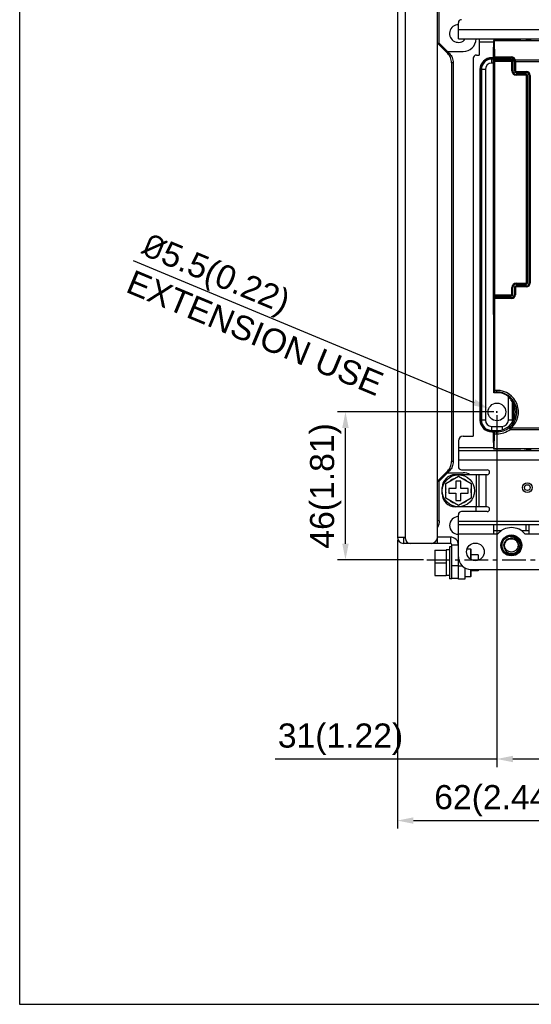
# Model space of a CAD drawing. Header units: millimetres. Extents: x 5740 to 7888, y -1457 to 417.
# Tile 1 of 120: x 5740 to 5899, y -1457 to -1151. Entities that reach past the tile are written whole.
import ezdxf

# ---------------------------------------------------------------- set-up
doc = ezdxf.new("R2010")
doc.units = ezdxf.units.MM
doc.header["$LTSCALE"] = 23.1
doc.header["$PDMODE"] = 3
doc.header["$PDSIZE"] = 0.31
doc.linetypes.add('CENTER', pattern=[50.8, 31.75, -6.35, 6.35, -6.35])
doc.layers.get('0').update_dxf_attribs({"linetype": 'CONTINUOUS'})
doc.layers.get('Defpoints').update_dxf_attribs({"linetype": 'CONTINUOUS'})
doc.layers.add('TEXT', color=7, linetype='CONTINUOUS')
doc.styles.get("Standard").update_dxf_attribs({"font": 'arial.ttf'})
doc.dimstyles.new('DIMSTYLE_2$0', dxfattribs={"dimtxt": 2.5, "dimasz": 3, "dimexe": 0.18, "dimexo": 0.0625, "dimgap": 0.09, "dimtad": 1, "dimdec": 0, "dimdsep": 46, "dimtxsty": 'Standard', "dimblk": '_FILLED', "dimcen": 0.09, "dimadec": 0, "dimazin": 0, "dimtp": 0.01, "dimtm": 0.01, "dimtfac": 1, "dimtdec": 0, "dimtofl": 0, "dimtmove": 0, "dimatfit": 3, "dimldrblk": '_FILLED', "dimfxl": 0, "dimtolj": 1, "dimarcsym": 0})
doc.dimstyles.new('DIMSTYLE_2$3', dxfattribs={"dimtxt": 2.5, "dimasz": 3, "dimexe": 0.18, "dimexo": 0.0625, "dimgap": 0.09, "dimtad": 1, "dimdec": 0, "dimdsep": 46, "dimtxsty": 'Standard', "dimblk": '_FILLED', "dimcen": 0.09, "dimadec": 0, "dimazin": 0, "dimtp": 0.01, "dimtm": 0.01, "dimtfac": 1, "dimtdec": 0, "dimtofl": 0, "dimtmove": 0, "dimatfit": 3, "dimldrblk": '_FILLED', "dimfxl": 0, "dimtolj": 1, "dimarcsym": 0})

# ---------------------------------------------------------------- blocks, each defined once
blk = doc.blocks.new('_FILLED')
at = {"color": 0, "linetype": 'ByBlock'}
blk.add_solid([(0, 0), (-1, 0.2), (-1, -0.2)], dxfattribs=at)
blk = doc.blocks.new('*D563')
at = {"color": 0, "linetype": 'Continuous', "lineweight": -2}
for p, q in [((5857.17, -1312.82), (5857.17, -1402.5)), ((5919.17, -1319.92), (5919.17, -1402.5)), ((5862.17, -1400), (5914.17, -1400))]:
    blk.add_line(p, q, dxfattribs=at)
at = {"layer": 'Defpoints', "color": 0, "linetype": 'Continuous'}
for p in [(5857.17, -1311.82), (5919.17, -1318.92), (5919.17, -1400)]:
    blk.add_point(p, dxfattribs=at)
at = {"color": 0, "linetype": 'Continuous', "lineweight": -2, "xscale": 5, "yscale": 5, "zscale": 5, "rotation": 180}
blk.add_blockref('_FILLED', (5857.17, -1400), dxfattribs=at)
at = {"color": 0, "linetype": 'Continuous', "lineweight": -2, "xscale": 5, "yscale": 5, "zscale": 5}
blk.add_blockref('_FILLED', (5919.17, -1400), dxfattribs=at)
at = {"color": 0, "linetype": 'Continuous', "insert": (5888.17, -1393.83), "char_height": 7.5, "attachment_point": 5}
blk.add_mtext('\\A1;62(2.44)', dxfattribs=at)
blk = doc.blocks.new('*D566')
at = {"color": 0, "linetype": 'Continuous', "lineweight": -2}
for p, q in [((5888.17, -1273.92), (5888.17, -1383.35)), ((5919.17, -1319.92), (5919.17, -1383.35)), ((5888.17, -1380.85), (5819.11, -1380.85)), ((5914.17, -1380.85), (5893.17, -1380.85))]:
    blk.add_line(p, q, dxfattribs=at)
at = {"layer": 'Defpoints', "color": 0, "linetype": 'Continuous'}
for p in [(5888.17, -1272.92), (5919.17, -1318.92), (5888.17, -1380.85)]:
    blk.add_point(p, dxfattribs=at)
at = {"color": 0, "linetype": 'Continuous', "lineweight": -2, "xscale": 5, "yscale": 5, "zscale": 5, "rotation": 180}
blk.add_blockref('_FILLED', (5888.17, -1380.85), dxfattribs=at)
at = {"color": 0, "linetype": 'Continuous', "lineweight": -2, "xscale": 5, "yscale": 5, "zscale": 5}
blk.add_blockref('_FILLED', (5919.17, -1380.85), dxfattribs=at)
at = {"color": 0, "linetype": 'Continuous', "insert": (5839.46, -1374.68), "char_height": 7.5, "attachment_point": 5}
blk.add_mtext('\\A1;31(1.22)', dxfattribs=at)
blk = doc.blocks.new('*D567')
at = {"color": 0, "linetype": 'Continuous', "lineweight": -2}
for p, q in [((5887.17, -1272.92), (5838.51, -1272.92)), ((5841.01, -1313.92), (5841.01, -1277.92)), ((5865.33, -1318.92), (5838.51, -1318.92))]:
    blk.add_line(p, q, dxfattribs=at)
at = {"layer": 'Defpoints', "color": 0, "linetype": 'Continuous'}
for p in [(5841.01, -1272.92), (5888.17, -1272.92), (5866.33, -1318.92)]:
    blk.add_point(p, dxfattribs=at)
at = {"color": 0, "linetype": 'Continuous', "lineweight": -2, "xscale": 5, "yscale": 5, "zscale": 5}
for p, rotation in [((5841.01, -1272.92), 90), ((5841.01, -1318.92), 270)]:
    blk.add_blockref('_FILLED', p, dxfattribs=dict(at, rotation=rotation))
at = {"color": 0, "linetype": 'Continuous', "insert": (5834.85, -1295.92), "char_height": 7.5, "attachment_point": 5, "rotation": 90}
blk.add_mtext('\\A1;46(1.81)', dxfattribs=at)
blk = doc.blocks.new('*D581')
at = {"color": 0, "linetype": 'Continuous', "lineweight": -2}
for p, q in [((5774.87, -1225.78), (5881.02, -1269.95)), ((5887.95, -1272.92), (5888.4, -1272.92)), ((5888.17, -1273.15), (5888.17, -1272.7))]:
    blk.add_line(p, q, dxfattribs=at)
at = {"layer": 'Defpoints', "color": 0, "linetype": 'Continuous'}
for p in [(5885.63, -1271.87), (5890.71, -1273.98)]:
    blk.add_point(p, dxfattribs=at)
at = {"color": 0, "linetype": 'Continuous', "lineweight": -2, "xscale": 5, "yscale": 5, "zscale": 5, "rotation": 337.407401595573}
blk.add_blockref('_FILLED', (5885.63, -1271.87), dxfattribs=at)
at = {"color": 0, "linetype": 'Continuous', "insert": (5776.02, -1226.26), "char_height": 7.5, "attachment_point": 4, "rotation": 337.4074}
blk.add_mtext('\\A1;{\\fISOCPEUR|b0|i0|c0|p34;%%C}5.5(0.22)\\PEXTENSION USE', dxfattribs=at)

msp = doc.modelspace()

# ---------------------------------------------------------------- linework, layer by layer
at = {"color": 0}
for p, q in [((5869.671, -1313.824), (5869.671, -1138.824)), ((5857.171, -1140.824), (5857.171, -1311.824)), ((5859.671, -1312.324), (5859.671, -1140.324)), ((5870.189, -1158.224), (5870.189, -1145.824)), ((5876.171, -1156.924), (5876.171, -1151.924)), ((5876.171, -1153.924), (6134.171, -1153.924)), ((5876.171, -1156.924), (6134.171, -1156.924)), ((5882.671, -1156.924), (5882.671, -1161.924)), ((5887.071, -1157.421), (5887.071, -1159.421)), ((5887.071, -1157.421), (5887.307, -1157.539)), ((5895.647, -1157.421), (5887.071, -1157.421)), ((5897.389, -1157.262), (5897.145, -1157.384)), ((5872.861, -1161.414), (5869.671, -1158.224)), ((5869.671, -1158.224), (5870.189, -1158.224)), ((5873.378, -1161.414), (5870.189, -1158.224)), ((5887.071, -1157.924), (5882.671, -1157.924)), ((5887.071, -1159.421), (5887.129, -1159.45)), ((5887.129, -1242.619), (5887.129, -1159.45)), ((5887.307, -1157.539), (5887.386, -1162.447)), ((5908.037, -1157.539), (5887.307, -1157.539)), ((5872.789, -1160.824), (5877.671, -1160.824)), ((5873.378, -1161.414), (5872.861, -1161.414)), ((5880.771, -1162.924), (5880.771, -1280.424)), ((5881.771, -1161.924), (5882.671, -1161.924)), ((5886.571, -1162.755), (5886.571, -1163.005)), ((5887.129, -1162.755), (5886.571, -1162.755)), ((5886.571, -1164.424), (5886.571, -1163.005)), ((5887.129, -1163.005), (5886.571, -1163.005)), ((5887.129, -1163.174), (5886.571, -1163.174)), ((5887.365, -1162.841), (5887.371, -1162.834)), ((5887.373, -1163.341), (5887.365, -1162.841)), ((5887.371, -1162.834), (5892.731, -1162.834)), ((5887.386, -1162.447), (5892.731, -1162.447)), ((5892.73, -1163.341), (5887.388, -1163.341)), ((5892.73, -1163.564), (5887.404, -1163.564)), ((5892.73, -1163.564), (5892.73, -1163.341)), ((5892.731, -1162.447), (5892.731, -1162.841)), ((6133.219, -1163.509), (5893.913, -1163.509)), ((5874.04, -1164.291), (5874.04, -1288.358)), ((5874.558, -1164.291), (5874.04, -1164.291)), ((5874.558, -1164.291), (5874.558, -1288.358)), ((5882.901, -1166.424), (5882.901, -1275.424)), ((5882.901, -1166.424), (5883.151, -1166.424)), ((5883.151, -1166.424), (5883.151, -1275.424)), ((5884.571, -1166.424), (5883.151, -1166.424)), ((5883.321, -1166.424), (5883.321, -1275.424)), ((5884.571, -1166.424), (5884.571, -1275.424)), ((5887.129, -1164.424), (5886.571, -1164.424)), ((5887.406, -1163.95), (5887.406, -1236.523)), ((5893.11, -1163.95), (5887.406, -1163.95)), ((5892.81, -1166.874), (5892.81, -1163.664)), ((5893.11, -1166.874), (5893.11, -1163.721)), ((5893.61, -1163.8), (5893.11, -1163.8)), ((5893.608, -1163.704), (5893.61, -1163.8)), ((5893.619, -1163.704), (5893.608, -1163.704)), ((5893.61, -1166.874), (5893.61, -1163.8)), ((5893.621, -1163.95), (5893.621, -1166.874)), ((5893.621, -1163.95), (6133.511, -1163.95)), ((5893.92, -1163.95), (5893.92, -1166.874)), ((5892.81, -1166.874), (5893.11, -1166.874)), ((5893.92, -1166.874), (5893.61, -1166.874)), ((5894.131, -1167.396), (5894.131, -1167.085)), ((5894.131, -1167.085), (5897.351, -1167.085)), ((5894.131, -1167.385), (5897.351, -1167.385)), ((5894.131, -1167.396), (5897.351, -1167.396)), ((5894.131, -1168.196), (5894.131, -1167.896)), ((5897.351, -1167.896), (5894.131, -1167.896)), ((5897.351, -1168.196), (5894.131, -1168.196)), ((5897.351, -1167.085), (5897.351, -1167.396)), ((5897.351, -1168.196), (5897.351, -1167.896)), ((5897.43, -1232.834), (5897.43, -1168.274)), ((5897.43, -1168.274), (5897.73, -1168.274)), ((5897.73, -1232.834), (5897.73, -1168.274)), ((5898.23, -1232.834), (5898.23, -1168.274)), ((5898.54, -1168.274), (5898.23, -1168.274)), ((5898.241, -1232.834), (5898.241, -1168.274)), ((5898.54, -1168.274), (5898.54, -1232.834)), ((5894.131, -1232.913), (5894.131, -1233.213)), ((5894.131, -1232.913), (5897.351, -1232.913)), ((5894.131, -1233.213), (5897.351, -1233.213)), ((5894.131, -1234.024), (5894.131, -1233.713)), ((5897.351, -1233.713), (5894.131, -1233.713)), ((5897.351, -1233.724), (5894.131, -1233.724)), ((5897.351, -1234.024), (5894.131, -1234.024)), ((5897.351, -1232.913), (5897.351, -1233.213)), ((5897.351, -1234.024), (5897.351, -1233.713)), ((5897.43, -1232.834), (5897.73, -1232.834)), ((5898.54, -1232.834), (5898.23, -1232.834)), ((5887.38, -1237.323), (5887.38, -1236.823)), ((5887.38, -1236.823), (5892.731, -1236.823)), ((5887.406, -1236.523), (5892.731, -1236.523)), ((5892.731, -1236.523), (5892.731, -1236.823)), ((5892.81, -1236.444), (5892.81, -1234.234)), ((5892.81, -1234.234), (5893.11, -1234.234)), ((5892.81, -1236.444), (5893.11, -1236.444)), ((5893.11, -1236.444), (5893.11, -1234.234)), ((5893.92, -1234.234), (5893.61, -1234.234)), ((5893.92, -1236.444), (5893.61, -1236.444)), ((5893.621, -1234.234), (5893.621, -1236.444)), ((5893.92, -1234.234), (5893.92, -1236.444)), ((5887.38, -1237.323), (5887.391, -1237.334)), ((5892.731, -1237.334), (5887.391, -1237.334)), ((5887.406, -1237.634), (5887.406, -1266.216)), ((5892.731, -1237.634), (5887.406, -1237.634)), ((5892.731, -1237.634), (5892.731, -1237.323)), ((5887.17, -1243.419), (5887.26, -1243.419)), ((5887.26, -1266.919), (5887.26, -1243.419)), ((5887.26, -1266.919), (5887.382, -1266.714)), ((5888.171, -1266.919), (5887.26, -1266.919)), ((5888.171, -1266.714), (5887.382, -1266.714)), ((5888.171, -1266.216), (5887.406, -1266.216)), ((5888.171, -1266.919), (5888.171, -1266.216)), ((5891.771, -1275.424), (5891.771, -1268.124)), ((5893.021, -1275.424), (5893.021, -1269.778)), ((5893.191, -1275.424), (5893.191, -1270.055)), ((5893.441, -1275.302), (5893.441, -1270.548)), ((5882.901, -1275.424), (5883.151, -1275.424)), ((5884.571, -1275.424), (5883.151, -1275.424)), ((5893.191, -1275.424), (5891.771, -1275.424)), ((5893.385, -1275.424), (5893.191, -1275.424)), ((5886.571, -1278.844), (5886.571, -1277.424)), ((5886.571, -1277.424), (5889.771, -1277.424)), ((5886.571, -1278.674), (5888.781, -1278.674)), ((5886.571, -1279.094), (5886.571, -1278.844)), ((5886.571, -1278.844), (5887.129, -1278.844)), ((5886.571, -1279.094), (5887.129, -1279.094)), ((5887.129, -1282.399), (5887.129, -1278.711)), ((5887.129, -1278.711), (5887.358, -1279.093)), ((5887.129, -1278.711), (5888.171, -1278.711)), ((5887.307, -1284.31), (5887.38, -1279.738)), ((5887.358, -1279.093), (5888.171, -1279.093)), ((5887.38, -1279.738), (5888.171, -1279.738)), ((5888.171, -1279.738), (5888.171, -1278.711)), ((5889.771, -1277.424), (5889.771, -1278.48)), ((5892.317, -1278.34), (6142.025, -1278.34)), ((5892.337, -1277.53), (5892.671, -1277.899)), ((5892.671, -1277.899), (6141.67, -1277.899)), ((5876.171, -1281.924), (5876.171, -1289.924)), ((5877.671, -1280.424), (5880.771, -1280.424)), ((5887.071, -1282.428), (5887.129, -1282.399)), ((5887.071, -1282.428), (5887.071, -1284.428)), ((5876.171, -1283.924), (5887.071, -1283.924)), ((5876.171, -1284.924), (6134.171, -1284.924)), ((5887.071, -1284.428), (5887.307, -1284.31)), ((5887.071, -1284.428), (5895.647, -1284.428)), ((5887.307, -1284.31), (5951.037, -1284.31)), ((5897.389, -1284.587), (5897.145, -1284.465)), ((5874.558, -1288.358), (5874.04, -1288.358)), ((5905.171, -1287.924), (5876.171, -1287.924)), ((5872.861, -1291.235), (5869.671, -1294.424)), ((5873.378, -1291.235), (5870.189, -1294.424)), ((5872.789, -1291.824), (5877.671, -1291.824)), ((5873.378, -1291.235), (5872.861, -1291.235)), ((5877.171, -1290.924), (5885.121, -1290.924)), ((5869.671, -1294.424), (5870.189, -1294.424)), ((5870.189, -1306.824), (5870.189, -1294.424)), ((5872.221, -1295.144), (5876.171, -1292.863)), ((5872.221, -1299.705), (5872.221, -1295.144)), ((5885.121, -1292.424), (5875.171, -1292.424)), ((5875.421, -1294.424), (5875.421, -1296.674)), ((5876.921, -1294.424), (5875.421, -1294.424)), ((5876.171, -1292.863), (5880.121, -1295.144)), ((5876.921, -1296.674), (5876.921, -1294.424)), ((5880.121, -1295.144), (5880.121, -1299.705)), ((5881.671, -1292.424), (5881.671, -1302.424)), ((5882.671, -1302.424), (5882.671, -1292.424)), ((5884.871, -1302.424), (5884.871, -1292.424)), ((5871.171, -1298.424), (5871.171, -1296.424)), ((5873.171, -1296.674), (5873.171, -1298.174)), ((5875.421, -1296.674), (5873.171, -1296.674)), ((5873.171, -1298.174), (5875.421, -1298.174)), ((5875.421, -1298.174), (5875.421, -1300.424)), ((5879.171, -1296.674), (5876.921, -1296.674)), ((5876.921, -1300.424), (5876.921, -1298.174)), ((5876.921, -1298.174), (5879.171, -1298.174)), ((5879.171, -1298.174), (5879.171, -1296.674)), ((5876.171, -1301.986), (5872.221, -1299.705)), ((5875.421, -1300.424), (5876.921, -1300.424)), ((5880.121, -1299.705), (5876.171, -1301.986)), ((5885.121, -1302.424), (5875.171, -1302.424)), ((5885.121, -1303.924), (5877.171, -1303.924)), ((5881.671, -1303.924), (5881.671, -1302.424)), ((5870.189, -1306.824), (5869.671, -1306.824)), ((5876.171, -1324.924), (5876.171, -1304.924)), ((5876.171, -1306.924), (5905.171, -1306.924)), ((5876.171, -1307.924), (6134.171, -1307.924)), ((5887.171, -1310.924), (5887.171, -1307.924)), ((5889.435, -1309.924), (5887.171, -1309.924)), ((5888.171, -1307.924), (5888.171, -1309.924)), ((5898.171, -1309.924), (5895.907, -1309.924)), ((5897.171, -1307.924), (5897.171, -1309.924)), ((5898.171, -1310.924), (5898.171, -1307.924)), ((5857.171, -1311.824), (5859.671, -1311.824)), ((5859.171, -1313.824), (5859.171, -1311.824)), ((5873.671, -1311.824), (5869.671, -1311.824)), ((5873.671, -1311.824), (5873.671, -1313.824)), ((5888.364, -1310.924), (5876.171, -1310.924)), ((5892.433, -1311.764), (5892.428, -1311.764)), ((5892.433, -1311.764), (5892.428, -1311.764)), ((5892.471, -1311.761), (5892.46, -1311.762)), ((5892.471, -1311.761), (5892.46, -1311.761)), ((5894.387, -1312.378), (5894.391, -1312.381)), ((5894.388, -1312.378), (5894.391, -1312.381)), ((5931.364, -1310.924), (5896.978, -1310.924)), ((5873.671, -1313.824), (5859.171, -1313.824)), ((5868.871, -1315.874), (5868.871, -1323.774)), ((5868.871, -1315.874), (5872.371, -1315.874)), ((5872.371, -1315.824), (5872.371, -1323.824)), ((5873.371, -1315.824), (5872.371, -1315.824)), ((5873.371, -1314.824), (5873.371, -1324.824)), ((5874.171, -1314.824), (5873.371, -1314.824)), ((5874.171, -1324.624), (5874.171, -1314.324)), ((5876.171, -1314.324), (5874.171, -1314.324)), ((5876.171, -1313.824), (5876.119, -1313.824)), ((5878.891, -1315.474), (5879.971, -1315.474)), ((5879.971, -1315.474), (5879.971, -1318.723)), ((5880.171, -1315.674), (5879.971, -1315.474)), ((5880.171, -1318.844), (5880.171, -1315.674)), ((5882.371, -1317.324), (5880.171, -1317.324)), ((5882.371, -1317.324), (5882.371, -1319.018)), ((5868.871, -1319.824), (5872.371, -1319.824)), ((5874.171, -1320.624), (5876.171, -1320.624)), ((5877.529, -1320.924), (5876.171, -1320.924)), ((5878.171, -1321.388), (5878.171, -1324.924)), ((5879.971, -1321.913), (5879.971, -1324.174)), ((5880.171, -1323.974), (5880.171, -1321.924)), ((5880.171, -1321.924), (6138.171, -1321.924)), ((5882.371, -1322.324), (5880.171, -1322.324)), ((5882.371, -1321.924), (5882.371, -1322.324)), ((5868.871, -1323.774), (5872.371, -1323.774)), ((5873.371, -1323.824), (5872.371, -1323.824)), ((5874.171, -1324.824), (5873.371, -1324.824)), ((5874.171, -1324.624), (5876.171, -1324.624)), ((5874.171, -1324.819), (5874.171, -1324.824)), ((5878.171, -1324.924), (5876.171, -1324.924)), ((5879.971, -1324.174), (5878.171, -1324.174)), ((5879.971, -1324.174), (5880.171, -1323.974))]:
    msp.add_line(p, q, dxfattribs=at)
for centre, radius in [((5888.171, -1272.924), 2.75), ((5876.171, -1297.424), 5), ((5897.643, -1296.457), 1.5), ((5897.643, -1296.457), 0.9), ((5892.671, -1314.424), 3.25), ((5892.671, -1314.424), 3.19), ((5892.671, -1314.424), 3.09), ((5892.671, -1314.424), 2.9), ((5892.671, -1314.424), 2.1), ((5881.471, -1316.424), 2.75)]:
    msp.add_circle(centre, radius, dxfattribs=at)
for centre, radius, start, end in [((5877.171, -1151.924), 1, 90, 180), ((5876.171, -1155.224), 2.75, 90, 321.75083), ((5877.671, -1156.824), 4, 270, 358.55593), ((5881.771, -1162.924), 1, 90, 180), ((5886.571, -1166.424), 3.67, 90, 180), ((5886.571, -1166.424), 3.42, 90, 180), ((5886.571, -1166.424), 3.25, 90, 180), ((5892.73, -1163.721), 0.38, 0, 90), ((5892.731, -1163.635), 1.189, 6.10503, 89.99648), ((5892.73, -1163.724), 0.89, 36.4538, 40.41286), ((5892.165, -1163.658), 1.754, 0.49983, 4.8896), ((5886.571, -1166.424), 2, 90, 180), ((5892.793, -1163.717), 0.827, 0.83922, 6.41559), ((5871.206, -1163.949), 22.415, 359.99666, 0.62435), ((5858.897, -1163.948), 35.023, 359.99733, 0.49947), ((5894.131, -1166.874), 1.321, 180, 270), ((5894.131, -1166.874), 1.021, 180, 270), ((5894.131, -1166.874), 0.521, 180, 270), ((5894.131, -1166.874), 0.51, 180, 270), ((5894.131, -1166.874), 0.21, 180, 270), ((5897.351, -1168.274), 1.19, 0, 90), ((5897.351, -1168.274), 0.89, 0, 90), ((5897.351, -1168.274), 0.879, 0, 90), ((5897.351, -1168.274), 0.379, 0, 90), ((5897.351, -1168.274), 0.0786, 0, 90), ((5894.131, -1234.234), 1.321, 90, 180), ((5894.131, -1234.234), 1.021, 90, 180), ((5894.131, -1234.234), 0.521, 90, 180), ((5894.131, -1234.234), 0.51, 90, 180), ((5894.131, -1234.234), 0.21, 90, 180), ((5897.351, -1232.834), 1.19, 270, 0), ((5897.351, -1232.834), 0.89, 270, 0), ((5897.351, -1232.834), 0.879, 270, 0), ((5897.351, -1232.834), 0.379, 270, 0), ((5897.351, -1232.834), 0.0786, 270, 0), ((5892.731, -1236.444), 1.19, 270, 0), ((5892.731, -1236.444), 0.89, 270, 0), ((5892.731, -1236.444), 0.879, 270, 0), ((5892.731, -1236.444), 0.379, 270, 0), ((5892.731, -1236.444), 0.0786, 270, 0), ((5888.171, -1272.924), 6.708, 312.13627, 90), ((5888.171, -1272.924), 6.21, 312.13627, 90), ((5888.171, -1272.924), 6.005, 50.28843, 90), ((5888.171, -1272.924), 5.786, 270, 40.82086), ((5875.424, -1269.841), 16.655, 4.53263, 5.2909), ((5886.571, -1275.424), 3.67, 180, 270), ((5886.571, -1275.424), 3.42, 180, 270), ((5886.571, -1275.424), 3.25, 180, 270), ((5886.571, -1275.424), 2, 180, 270), ((5889.771, -1275.424), 2, 270, 0), ((5889.771, -1275.424), 3.25, 345.70296, 0), ((5889.771, -1275.424), 3.42, 352.96567, 0), ((5889.021, -1273.862), 4.944, 307.17817, 312.11992), ((5887.27, -1273.922), 6.708, 318.80571, 323.64054), ((5877.671, -1281.924), 1.5, 90, 180), ((5877.171, -1289.924), 1, 180, 270), ((5877.671, -1295.824), 4, 58.30186, 90), ((5885.121, -1291.674), 0.75, 270, 90), ((5875.171, -1296.424), 4, 90, 180), ((5876.171, -1297.424), 4, 110.93128, 129.06872), ((5876.171, -1297.424), 4, 50.93128, 69.06872), ((5876.171, -1297.424), 4, 170.93128, 189.06872), ((5876.171, -1297.424), 4, 350.93128, 9.06872), ((5875.171, -1298.424), 4, 180, 270), ((5876.171, -1297.424), 4, 230.93128, 249.06872), ((5876.171, -1297.424), 4, 290.93128, 309.06872), ((5877.171, -1304.924), 1, 90, 180), ((5885.121, -1303.174), 0.75, 270, 90), ((5876.171, -1308.224), 2.75, 90, 270), ((5892.671, -1314.424), 5.55, 39.09666, 140.90334), ((5859.171, -1311.824), 2, 180, 270), ((5861.171, -1312.324), 1.5, 180, 270), ((5867.671, -1311.824), 2, 270, 0), ((5873.671, -1314.324), 2.5, 0, 90), ((5892.671, -1314.424), 2.672, 50.20954, 95.20954), ((5892.673, -1314.439), 2.686, 94.5475, 95.23162), ((5892.643, -1314.457), 2.714, 49.28778, 50.19523), ((5892.62, -1314.361), 2.657, 48.2858, 48.48571), ((5892.645, -1314.455), 2.711, 49.09857, 49.28766), ((5873.671, -1314.324), 0.5, 0, 90), ((5892.753, -1314.137), 2.109, 338.35449, 352.16001), ((5880.171, -1317.924), 4, 180, 270)]:
    msp.add_arc(centre, radius, start, end, dxfattribs=at)
for centre, major_axis, ratio, start_param, end_param in [((5895.647, -1157.382), (1.5, 0), 0.0261859, -1.5707963, -0.0523599), ((5898.887, -1157.264), (1.5, 0), 0.0261859, 1.5707963, 3.0892328), ((5887.371, -1162.535), (0, 0.3), 0.0524078, -3.0892328, -1.2722974), ((5887.388, -1163.641), (0, 0.3), 0.0524078, -1.3106129, 0), ((5887.328, -1163.95), (0, 1.5), 0.0524078, -1.5707963, -1.3106129), ((5892.731, -1163.719), (0, 0.877), 0.99987, -1.5546702, 0), ((5887.391, -1236.523), (0, 0.3), 0.0524078, -3.1415927, -1.5707963), ((5887.391, -1237.634), (0, 0.3), 0.0524078, -1.5707963, -0.0523599), ((5887.17, -1242.619), (0, 0.8), 0.0524078, 1.5707963, 3.1415927), ((5887.38, -1266.216), (0, 0.5), 0.0524078, -3.0543262, -1.5707963), ((5887.355, -1279.591), (0, 0.5), 0.0524078, -1.8692953, -0.0872665), ((5895.647, -1284.467), (1.5, 0), 0.0261859, 0.0523599, 1.5707963), ((5898.887, -1284.585), (1.5, 0), 0.0261859, -3.0892328, -1.5707963)]:
    msp.add_ellipse(centre, major_axis=major_axis, ratio=ratio, start_param=start_param, end_param=end_param, dxfattribs=at)
for points, knots in [([(5874.04, -1164.291), (5874.04, -1163.76), (5873.834, -1162.693), (5873.232, -1161.786), (5872.861, -1161.414)], [0, 0, 0, 0, 0.502382, 1, 1, 1, 1]), ([(5873.378, -1161.414), (5873.75, -1161.786), (5874.351, -1162.693), (5874.558, -1163.76), (5874.558, -1164.291)], [0, 0, 0, 0, 0.497618, 1, 1, 1, 1]), ([(5892.81, -1163.664), (5892.81, -1163.641), (5892.798, -1163.593), (5892.752, -1163.564), (5892.73, -1163.564)], [0, 0, 0, 0, 0.5025909, 1, 1, 1, 1]), ([(5892.731, -1162.834), (5892.86, -1162.834), (5893.118, -1162.891), (5893.326, -1163.052), (5893.408, -1163.147)], [0, 0, 0, 0, 0.5067525, 1, 1, 1, 1]), ([(5893.446, -1163.195), (5893.469, -1163.227), (5893.553, -1163.357), (5893.601, -1163.51), (5893.614, -1163.624)], [0, 0, 0, 0, 0.2536045, 1, 1, 1, 1]), ([(5893.913, -1163.509), (5893.842, -1163.516), (5893.745, -1163.535), (5893.647, -1163.578), (5893.616, -1163.61), (5893.614, -1163.624)], [0, 0, 0, 0, 0.6462974, 0.8690143, 1, 1, 1, 1]), ([(5892.81, -1163.664), (5892.848, -1163.664), (5892.918, -1163.666), (5893.014, -1163.678), (5893.072, -1163.691), (5893.11, -1163.711), (5893.11, -1163.721)], [0, 0, 0, 0, 0.3674833, 0.6822738, 0.8986485, 1, 1, 1, 1]), ([(5893.919, -1163.643), (5893.882, -1163.643), (5893.813, -1163.647), (5893.72, -1163.659), (5893.659, -1163.675), (5893.622, -1163.693), (5893.619, -1163.704)], [0, 0, 0, 0, 0.3567534, 0.666177, 0.886502, 1, 1, 1, 1]), ([(5892.027, -1268.525), (5892.027, -1268.534), (5892.043, -1268.56), (5892.059, -1268.582), (5892.07, -1268.596)], [0, 0, 0, 0, 0.3523997, 1, 1, 1, 1]), ([(5892.07, -1268.596), (5892.131, -1268.675), (5892.296, -1268.853), (5892.457, -1269.034), (5892.55, -1269.142)], [0, 0, 0, 0, 0.4125425, 1, 1, 1, 1]), ([(5888.171, -1279.093), (5888.858, -1279.093), (5890.235, -1278.868), (5891.467, -1278.213), (5892.009, -1277.802)], [0, 0, 0, 0, 0.5025398, 1, 1, 1, 1]), ([(5888.171, -1279.738), (5888.913, -1279.738), (5890.401, -1279.494), (5891.731, -1278.786), (5892.317, -1278.34)], [0, 0, 0, 0, 0.5021758, 1, 1, 1, 1]), ([(5892.009, -1277.802), (5892.005, -1277.81), (5892.006, -1277.837), (5892.027, -1277.906), (5892.088, -1278.022), (5892.188, -1278.177), (5892.272, -1278.286), (5892.317, -1278.34)], [0, 0, 0, 0, 0.0450911, 0.1189044, 0.3498591, 0.6620532, 1, 1, 1, 1]), ([(5872.861, -1291.235), (5873.232, -1290.863), (5873.834, -1289.956), (5874.04, -1288.889), (5874.04, -1288.358)], [0, 0, 0, 0, 0.497618, 1, 1, 1, 1]), ([(5874.558, -1288.358), (5874.558, -1288.889), (5874.351, -1289.956), (5873.75, -1290.863), (5873.378, -1291.235)], [0, 0, 0, 0, 0.502382, 1, 1, 1, 1]), ([(5870.189, -1306.824), (5870.189, -1307.172), (5870.1, -1307.869), (5869.84, -1308.522), (5869.671, -1308.824)], [0, 0, 0, 0, 0.5010896, 1, 1, 1, 1]), ([(5890.324, -1314.424), (5890.327, -1314.316), (5890.35, -1314.098), (5890.429, -1313.781), (5890.552, -1313.477), (5890.716, -1313.194), (5890.919, -1312.937), (5891.157, -1312.711), (5891.424, -1312.522), (5891.715, -1312.373), (5892.025, -1312.267), (5892.348, -1312.208), (5892.675, -1312.196), (5893, -1312.233), (5893.317, -1312.317), (5893.618, -1312.447), (5893.895, -1312.62), (5894.061, -1312.763), (5894.138, -1312.839)], [0, 0, 0, 0, 0.0625023, 0.1250103, 0.1875106, 0.2500143, 0.3125148, 0.3750188, 0.4375218, 0.5000233, 0.5625229, 0.6250232, 0.6875213, 0.7500196, 0.8125158, 0.8750103, 0.9375067, 1, 1, 1, 1]), ([(5894.842, -1314.424), (5894.853, -1314.341), (5894.867, -1314.173), (5894.858, -1313.92), (5894.82, -1313.669), (5894.732, -1313.343), (5894.556, -1312.957), (5894.301, -1312.618), (5894.059, -1312.383), (5893.793, -1312.174), (5893.423, -1311.965), (5892.939, -1311.808), (5892.602, -1311.768), (5892.433, -1311.764)], [0, 0, 0, 0, 0.0624401, 0.1249171, 0.1873958, 0.2498953, 0.3747472, 0.4996565, 0.5622201, 0.6247956, 0.7498136, 0.8748779, 1, 1, 1, 1]), ([(5894.138, -1312.839), (5894.232, -1312.933), (5894.402, -1313.137), (5894.597, -1313.486), (5894.723, -1313.864), (5894.759, -1314.128), (5894.764, -1314.26)], [0, 0, 0, 0, 0.2500129, 0.5000187, 0.7500059, 1, 1, 1, 1]), ([(5894.391, -1312.381), (5894.533, -1312.508), (5894.792, -1312.795), (5895.077, -1313.297), (5895.247, -1313.849), (5895.278, -1314.233), (5895.272, -1314.424)], [0, 0, 0, 0, 0.2500181, 0.5000118, 0.7500027, 1, 1, 1, 1]), ([(5890.324, -1314.424), (5890.318, -1314.586), (5890.335, -1314.83), (5890.407, -1315.146), (5890.511, -1315.454), (5890.698, -1315.815), (5890.955, -1316.131), (5891.195, -1316.349), (5891.456, -1316.542), (5891.816, -1316.733), (5892.284, -1316.872), (5892.771, -1316.916), (5893.256, -1316.864), (5893.723, -1316.72), (5894.081, -1316.526), (5894.341, -1316.333), (5894.582, -1316.115), (5894.841, -1315.802), (5895.037, -1315.445), (5895.151, -1315.142), (5895.236, -1314.829), (5895.267, -1314.586), (5895.272, -1314.424)], [0, 0, 0, 0, 0.0624712, 0.0937466, 0.1250232, 0.1874961, 0.2499703, 0.2812478, 0.3125255, 0.3750042, 0.4374824, 0.4999635, 0.5624459, 0.6249288, 0.6874132, 0.7186927, 0.7499725, 0.8124597, 0.874948, 0.9062263, 0.9375056, 1, 1, 1, 1])]:
    msp.add_open_spline(points, degree=3, knots=knots, dxfattribs=at)
at = {"layer": 'TEXT', "color": 0, "linetype": 'CENTER', "ltscale": 0.01}
msp.add_line((5866.326, -1318.924), (6271.697, -1318.924), dxfattribs=at)
at = {"layer": 'TEXT'}
msp.add_lwpolyline([(5739.56, -953.928), (5739.56, -1457.136), (6738.951, -1457.136), (6738.951, -953.928)], close=True, dxfattribs=at)

# ---------------------------------------------------------------- dimensions: what is measured, and where the dimension line sits
at = {"color": 0, "linetype": 'Continuous'}
dim = msp.add_diameter_dim_2p(p1=(5890.71, -1273.981), p2=(5885.632, -1271.868), text='{\\fISOCPEUR|b0|i0|c0|p34;%%C}5.5(0.22)\\XEXTENSION USE', dimstyle='DIMSTYLE_2$3', override={"dimscale": 2.5, "dimtxt": 3, "dimasz": 2, "dimexe": 1, "dimexo": 0.4, "dimgap": 0.5, "dimtad": 3, "dimdec": 2}, dxfattribs=at)
dim.commit()
dim.dimension.update_dxf_attribs({"geometry": '*D581', "text_midpoint": (5814.617, -1242.318), "dimtype": 163})
dim = msp.add_linear_dim(base=(5888.171, -1380.851), p1=(5919.171, -1318.924), p2=(5888.171, -1272.924), text='<>(1.22)', dimstyle='DIMSTYLE_2$0', override={"dimscale": 2.5, "dimtxt": 3, "dimasz": 2, "dimexe": 1, "dimexo": 0.4, "dimgap": 0.5, "dimtad": 3, "dimdec": 2}, dxfattribs=at)
dim.commit()
dim.dimension.update_dxf_attribs({"geometry": '*D566', "text_midpoint": (5839.46, -1380.851), "dimtype": 160})
dim = msp.add_linear_dim(base=(5841.012, -1272.924), p1=(5866.326, -1318.924), p2=(5888.171, -1272.924), angle=90, text='<>(1.81)', dimstyle='DIMSTYLE_2$0', override={"dimscale": 2.5, "dimtxt": 3, "dimasz": 2, "dimexe": 1, "dimexo": 0.4, "dimgap": 0.5, "dimtad": 3, "dimdec": 2}, dxfattribs=at)
dim.commit()
dim.dimension.update_dxf_attribs({"geometry": '*D567', "text_midpoint": (5834.846, -1295.924)})
dim = msp.add_linear_dim(base=(5919.171, -1399.996), p1=(5857.171, -1311.824), p2=(5919.171, -1318.924), text='<>(2.44)', dimstyle='DIMSTYLE_2$0', override={"dimscale": 2.5, "dimtxt": 3, "dimasz": 2, "dimexe": 1, "dimexo": 0.4, "dimgap": 0.5, "dimtad": 3, "dimdec": 2}, dxfattribs=at)
dim.commit()
dim.dimension.update_dxf_attribs({"geometry": '*D563', "text_midpoint": (5888.171, -1393.829)})

doc.saveas('drawing.dxf')
